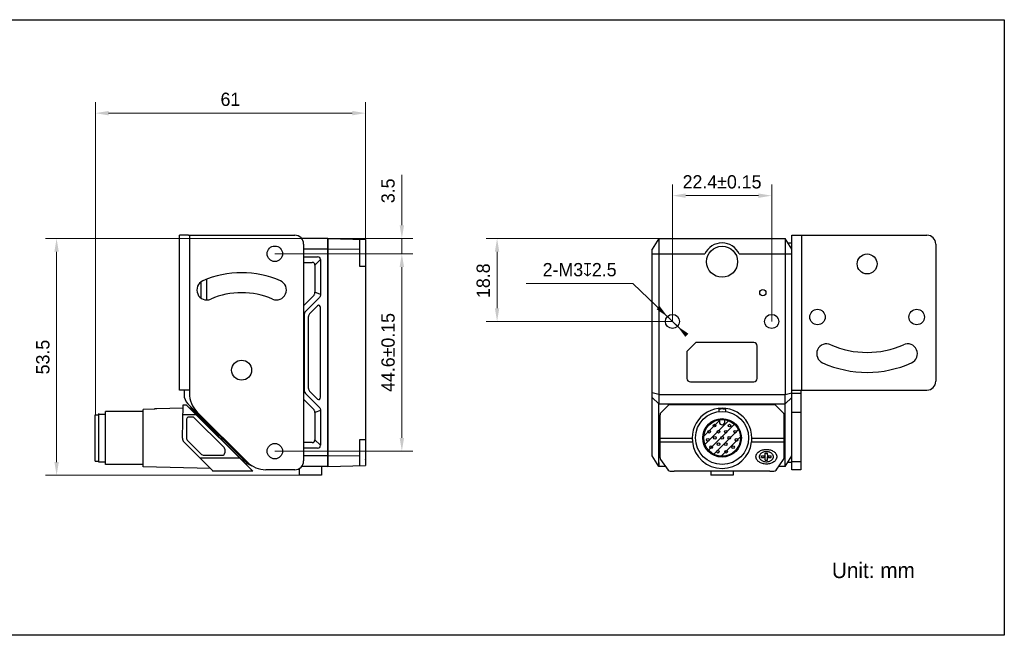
# Model space of a CAD drawing. Header units: millimetres. Extents: x -47 to 318, y 169 to 308.
# Tile 2 of 2: x 96 to 318, y 169 to 308. Entities that reach past the tile are written whole.
import ezdxf

# ---------------------------------------------------------------- set-up
doc = ezdxf.new("R2010")
doc.units = ezdxf.units.MM
doc.header["$LTSCALE"] = 23.1
doc.header["$PDMODE"] = 3
doc.header["$PDSIZE"] = 8
doc.layers.get('0').update_dxf_attribs({"linetype": 'CONTINUOUS'})
doc.layers.get('Defpoints').update_dxf_attribs({"linetype": 'CONTINUOUS'})
for name, color, linetype in [('000-ID2000X_DXF_DIMENSION', 7, 'CONTINUOUS'), ('DE-11-107728DXF_CONTINUOUS_LINE', 7, 'CONTINUOUS'), ('DE-13-002783DXF_CONTINUOUS_LINE', 7, 'CONTINUOUS'), ('DE-13-002784DXF_CONTINUOUS_LINE', 7, 'CONTINUOUS'), ('DE-13-002786DXF_CONTINUOUS_LINE', 7, 'CONTINUOUS'), ('DE-13-002801DXF_CONTINUOUS_LINE', 7, 'CONTINUOUS'), ('DE-13-002819DXF_CONTINUOUS_LINE', 7, 'CONTINUOUS'), ('DE-19-009143DXF_CONTINUOUS_LINE', 7, 'CONTINUOUS'), ('DE-19-012612DXF_CONTINUOUS_LINE', 7, 'CONTINUOUS'), ('DE-19-012614DXF_CONTINUOUS_LINE', 7, 'CONTINUOUS'), ('DE-19-012616DXF_CONTINUOUS_LINE', 7, 'CONTINUOUS'), ('DE-19-012618DXF_CONTINUOUS_LINE', 7, 'CONTINUOUS'), ('DE-19-012620DXF_CONTINUOUS_LINE', 7, 'CONTINUOUS'), ('DE-19-012622DXF_CONTINUOUS_LINE', 7, 'CONTINUOUS'), ('DE-19-012623DXF_CONTINUOUS_LINE', 7, 'CONTINUOUS'), ('DE-19-012624DXF_CONTINUOUS_LINE', 7, 'CONTINUOUS'), ('DE-19-012625DXF_CONTINUOUS_LINE', 7, 'CONTINUOUS'), ('DE-19-012626DXF_CONTINUOUS_LINE', 7, 'CONTINUOUS'), ('DE-19-012627DXF_CONTINUOUS_LINE', 7, 'CONTINUOUS'), ('DE-19-012628DXF_CONTINUOUS_LINE', 7, 'CONTINUOUS'), ('DE-19-012629DXF_CONTINUOUS_LINE', 7, 'CONTINUOUS'), ('DE-19-012630DXF_CONTINUOUS_LINE', 7, 'CONTINUOUS'), ('DE-19-012631DXF_CONTINUOUS_LINE', 7, 'CONTINUOUS'), ('DE-19-012632DXF_CONTINUOUS_LINE', 7, 'CONTINUOUS'), ('DE-19-012633DXF_CONTINUOUS_LINE', 7, 'CONTINUOUS'), ('DE-19-012634DXF_CONTINUOUS_LINE', 7, 'CONTINUOUS'), ('DE-1A-000184DXF_CONTINUOUS_LINE', 7, 'CONTINUOUS'), ('SC-PM2X10B_DXF_CONTINUOUS_LINE', 7, 'CONTINUOUS'), ('TBH32-M2-V2_DXF_CONTINUOUS_LINE', 7, 'CONTINUOUS')]:
    doc.layers.add(name, color=color, linetype=linetype)
doc.styles.add('尺寸值（小）', font='兰亭黑 GBK.TTF', dxfattribs={"height": 3})
doc.dimstyles.new('1直线标注', dxfattribs={"dimtxt": 3, "dimasz": 3, "dimexe": 2.5, "dimexo": 0, "dimtad": 1, "dimdec": 1, "dimdsep": 46, "dimtxsty": '尺寸值（小）', "dimblk": '_FILLED', "dimcen": 0, "dimclrd": 8, "dimclre": 8, "dimclrt": 7, "dimadec": 0, "dimazin": 0, "dimtp": 0.001, "dimtm": 0.001, "dimtfac": 1, "dimtdec": 1, "dimtmove": 0, "dimatfit": 0, "dimldrblk": '_FILLED', "dimfxl": 1, "dimtolj": 1, "dimlwd": 15, "dimlwe": 15, "dimarcsym": 0})
doc.dimstyles.new('2大圆直径标注', dxfattribs={"dimtxt": 3, "dimasz": 3, "dimexe": 2.5, "dimexo": 0, "dimtad": 1, "dimtoh": 1, "dimdec": 3, "dimlfac": 1.25, "dimdsep": 46, "dimtxsty": '尺寸值（小）', "dimblk": '_FILLED', "dimcen": 0, "dimclrd": 8, "dimclre": 8, "dimclrt": 7, "dimadec": 0, "dimazin": 0, "dimtp": 0.001, "dimtm": 0.001, "dimtfac": 1, "dimtdec": 3, "dimtmove": 0, "dimatfit": 2, "dimldrblk": '_FILLED', "dimfxl": 1, "dimtolj": 1, "dimlwd": 15, "dimlwe": 15, "dimarcsym": 0})

# ---------------------------------------------------------------- blocks, each defined once
blk = doc.blocks.new('_FILLED')
at = {"color": 0, "linetype": 'ByBlock'}
blk.add_solid([(0, 0), (-1, 0.167), (-1, -0.167)], dxfattribs=at)
blk = doc.blocks.new('*D59')
at = {"layer": '000-ID2000X_DXF_DIMENSION', "color": 8, "lineweight": 15}
for p, q in [((182.2, 262.04), (182.2, 273.44)), ((165.52, 259.04), (184.7, 259.04)), ((182.2, 255.59), (182.2, 259.04)), ((153.52, 255.59), (184.7, 255.59)), ((182.2, 252.59), (182.2, 249.59))]:
    blk.add_line(p, q, dxfattribs=at)
at = {"layer": 'Defpoints', "color": 0}
for p in [(165.52, 259.04), (182.2, 259.04), (153.52, 255.59)]:
    blk.add_point(p, dxfattribs=at)
at = {"layer": '000-ID2000X_DXF_DIMENSION', "color": 8, "linetype": 'ByBlock', "lineweight": 15, "xscale": 3, "yscale": 3, "zscale": 3}
for p, rotation in [((182.2, 259.04), 270), ((182.2, 255.59), 90)]:
    blk.add_blockref('_FILLED', p, dxfattribs=dict(at, rotation=rotation))
at = {"layer": '000-ID2000X_DXF_DIMENSION', "color": 7, "insert": (177.58, 267.02), "char_height": 3, "attachment_point": 1, "rotation": 90, "line_spacing_factor": 0.9, "style": '尺寸值（小）'}
blk.add_mtext('\\A1;3.5', dxfattribs=at)
blk = doc.blocks.new('*D77')
at = {"layer": '000-ID2000X_DXF_DIMENSION', "color": 8, "lineweight": 15}
for p, q in [((156.79, 255.59), (184.7, 255.59)), ((182.2, 252.59), (182.2, 213.99)), ((153.52, 210.99), (184.7, 210.99))]:
    blk.add_line(p, q, dxfattribs=at)
at = {"layer": 'Defpoints', "color": 0}
for p in [(156.79, 255.59), (153.52, 210.99), (182.2, 210.99)]:
    blk.add_point(p, dxfattribs=at)
at = {"layer": '000-ID2000X_DXF_DIMENSION', "color": 8, "linetype": 'ByBlock', "lineweight": 15, "xscale": 3, "yscale": 3, "zscale": 3}
for p, rotation in [((182.2, 255.59), 90), ((182.2, 210.99), 270)]:
    blk.add_blockref('_FILLED', p, dxfattribs=dict(at, rotation=rotation))
at = {"layer": '000-ID2000X_DXF_DIMENSION', "color": 7, "insert": (177.58, 233.29), "char_height": 3, "attachment_point": 2, "rotation": 90, "line_spacing_factor": 0.9, "style": '尺寸值（小）'}
blk.add_mtext('\\A1;44.6±0.15{}{{\\H0.7x;}{}}', dxfattribs=at)
blk = doc.blocks.new('*D78')
at = {"layer": '000-ID2000X_DXF_DIMENSION', "color": 8, "lineweight": 15}
for p, q in [((243.31, 240.29), (243.31, 271.22)), ((265.71, 240.29), (265.71, 271.22)), ((246.31, 268.72), (262.71, 268.72))]:
    blk.add_line(p, q, dxfattribs=at)
at = {"layer": 'Defpoints', "color": 0}
for p in [(265.71, 268.72), (243.31, 240.29), (265.71, 240.29)]:
    blk.add_point(p, dxfattribs=at)
at = {"layer": '000-ID2000X_DXF_DIMENSION', "color": 8, "linetype": 'ByBlock', "lineweight": 15, "xscale": 3, "yscale": 3, "zscale": 3, "rotation": 180}
blk.add_blockref('_FILLED', (243.31, 268.72), dxfattribs=at)
at = {"layer": '000-ID2000X_DXF_DIMENSION', "color": 8, "linetype": 'ByBlock', "lineweight": 15, "xscale": 3, "yscale": 3, "zscale": 3}
blk.add_blockref('_FILLED', (265.71, 268.72), dxfattribs=at)
at = {"layer": '000-ID2000X_DXF_DIMENSION', "color": 7, "insert": (254.51, 273.34), "char_height": 3, "attachment_point": 2, "line_spacing_factor": 0.9, "style": '尺寸值（小）'}
blk.add_mtext('\\A1;22.4±0.15{}{{\\H0.7x;}{}}', dxfattribs=at)
blk = doc.blocks.new('*D62')
at = {"layer": '000-ID2000X_DXF_DIMENSION', "color": 8, "lineweight": 15}
for p, q in [((210.26, 248.87), (234.36, 248.87)), ((246.56, 237.18), (234.36, 248.87)), ((240.06, 243.41), (237.89, 245.48)), ((242.23, 241.33), (244.39, 239.25))]:
    blk.add_line(p, q, dxfattribs=at)
at = {"layer": 'Defpoints', "color": 0}
for p in [(242.23, 241.33), (244.39, 239.25)]:
    blk.add_point(p, dxfattribs=at)
at = {"layer": '000-ID2000X_DXF_DIMENSION', "color": 8, "linetype": 'ByBlock', "lineweight": 15, "xscale": 3, "yscale": 3, "zscale": 3}
for p, rotation in [((242.23, 241.33), 316.2142296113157), ((244.39, 239.25), 136.2142296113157)]:
    blk.add_blockref('_FILLED', p, dxfattribs=dict(at, rotation=rotation))
at = {"layer": '000-ID2000X_DXF_DIMENSION', "color": 7, "insert": (230.69, 253.5), "char_height": 3, "attachment_point": 3, "line_spacing_factor": 0.9, "style": '尺寸值（小）'}
blk.add_mtext('\\A1;2-M{\\A1;3\\Fgdt|c134;x\\fFZLanTingHei-R-GBK|b0|i0|c134|p2;2.5}', dxfattribs=at)
blk = doc.blocks.new('*D63')
at = {"layer": '000-ID2000X_DXF_DIMENSION', "color": 8, "lineweight": 15}
for p, q in [((240.26, 259.04), (201.21, 259.04)), ((203.71, 243.29), (203.71, 256.04)), ((243.31, 240.29), (201.21, 240.29))]:
    blk.add_line(p, q, dxfattribs=at)
at = {"layer": 'Defpoints', "color": 0}
for p in [(203.71, 259.04), (240.26, 259.04), (243.31, 240.29)]:
    blk.add_point(p, dxfattribs=at)
at = {"layer": '000-ID2000X_DXF_DIMENSION', "color": 8, "linetype": 'ByBlock', "lineweight": 15, "xscale": 3, "yscale": 3, "zscale": 3}
for p, rotation in [((203.71, 259.04), 90), ((203.71, 240.29), 270)]:
    blk.add_blockref('_FILLED', p, dxfattribs=dict(at, rotation=rotation))
at = {"layer": '000-ID2000X_DXF_DIMENSION', "color": 7, "insert": (199.08, 249.5), "char_height": 3, "attachment_point": 2, "rotation": 90, "line_spacing_factor": 0.9, "style": '尺寸值（小）'}
blk.add_mtext('\\A1;18.8', dxfattribs=at)
blk = doc.blocks.new('*D65')
at = {"layer": '000-ID2000X_DXF_DIMENSION', "color": 8, "lineweight": 15}
for p, q in [((159.58, 259.04), (101.74, 259.04)), ((104.24, 208.54), (104.24, 256.04)), ((159.02, 205.54), (101.74, 205.54))]:
    blk.add_line(p, q, dxfattribs=at)
at = {"layer": 'Defpoints', "color": 0}
for p in [(104.24, 259.04), (159.58, 259.04), (159.02, 205.54)]:
    blk.add_point(p, dxfattribs=at)
at = {"layer": '000-ID2000X_DXF_DIMENSION', "color": 8, "linetype": 'ByBlock', "lineweight": 15, "xscale": 3, "yscale": 3, "zscale": 3}
for p, rotation in [((104.24, 259.04), 90), ((104.24, 205.54), 270)]:
    blk.add_blockref('_FILLED', p, dxfattribs=dict(at, rotation=rotation))
at = {"layer": '000-ID2000X_DXF_DIMENSION', "color": 7, "insert": (99.62, 232.25), "char_height": 3, "attachment_point": 2, "rotation": 90, "line_spacing_factor": 0.9, "style": '尺寸值（小）'}
blk.add_mtext('\\A1;53.5', dxfattribs=at)
blk = doc.blocks.new('*D66')
at = {"layer": '000-ID2000X_DXF_DIMENSION', "color": 8, "lineweight": 15}
for p, q in [((112.99, 219.23), (112.99, 289.86)), ((174.02, 252.74), (174.02, 289.86)), ((115.99, 287.36), (171.02, 287.36))]:
    blk.add_line(p, q, dxfattribs=at)
at = {"layer": 'Defpoints', "color": 0}
for p in [(174.02, 287.36), (174.02, 252.74), (112.99, 219.23)]:
    blk.add_point(p, dxfattribs=at)
at = {"layer": '000-ID2000X_DXF_DIMENSION', "color": 8, "linetype": 'ByBlock', "lineweight": 15, "xscale": 3, "yscale": 3, "zscale": 3, "rotation": 180}
blk.add_blockref('_FILLED', (112.99, 287.36), dxfattribs=at)
at = {"layer": '000-ID2000X_DXF_DIMENSION', "color": 8, "linetype": 'ByBlock', "lineweight": 15, "xscale": 3, "yscale": 3, "zscale": 3}
blk.add_blockref('_FILLED', (174.02, 287.36), dxfattribs=at)
at = {"layer": '000-ID2000X_DXF_DIMENSION', "color": 7, "insert": (143.49, 291.99), "char_height": 3, "attachment_point": 2, "line_spacing_factor": 0.9, "style": '尺寸值（小）'}
blk.add_mtext('\\A1;61', dxfattribs=at)

msp = doc.modelspace()

# ---------------------------------------------------------------- linework, layer by layer
msp.add_lwpolyline([(-47.16163, 308.47538), (318.23991, 308.47538), (318.23991, 169.38377), (-47.16163, 169.38377)], close=True)
at = {"layer": 'DE-11-107728DXF_CONTINUOUS_LINE'}
for p, q in [((132.0231, 224.79165), (132.0231, 259.79165)), ((134.0231, 259.79165), (132.0231, 259.79165)), ((134.0231, 259.79165), (158.0231, 259.79165)), ((134.2231, 259.79165), (134.2231, 224.79165)), ((270.25877, 206.79165), (270.25877, 259.79165)), ((270.25877, 259.79165), (300.75877, 259.79165)), ((272.45877, 259.79165), (272.45877, 224.79165)), ((160.0231, 257.79165), (160.0231, 208.79165)), ((302.75877, 257.79165), (302.75877, 226.79165)), ((134.0231, 224.79165), (132.0231, 224.79165)), ((134.2231, 224.79165), (134.0231, 224.79165)), ((134.2231, 224.79165), (134.2231, 224.07693)), ((270.25877, 224.79165), (300.75877, 224.79165)), ((272.25877, 224.79165), (272.25877, 206.79165)), ((270.25877, 224.07693), (272.25877, 224.07693)), ((135.98046, 219.83429), (147.26574, 208.54901)), ((270.25877, 219.83429), (272.25877, 219.83429)), ((158.0231, 206.79165), (151.50838, 206.79165)), ((272.25877, 208.54901), (270.25877, 208.54901)), ((272.25877, 206.79165), (270.25877, 206.79165))]:
    msp.add_line(p, q, dxfattribs=at)
for centre, radius in [((153.5231, 255.59165), 1.75), ((287.25877, 253.29165), 2.25), ((276.05877, 241.29165), 1.75), ((298.45877, 241.29165), 1.75), ((146.0231, 229.29165), 2.25), ((153.5231, 210.99165), 1.75)]:
    msp.add_circle(centre, radius, dxfattribs=at)
for centre, radius, start, end in [((158.0231, 257.79165), 2, 0, 90), ((300.75877, 257.79165), 2, 0, 90), ((146.0231, 229.29165), 22, 66.5415698, 113.4584302), ((138.16095, 247.40929), 2.25, 113.4584302, 293.4584302), ((153.88525, 247.40929), 2.25, 246.5415698, 66.5415698), ((146.0231, 229.29165), 17.5, 66.5415698, 113.4584302), ((278.13935, 232.99636), 2.25, 65.8038758, 245.8038758), ((287.25877, 253.29165), 20, 245.8038758, 294.1961242), ((296.37818, 232.99636), 2.25, 294.1961242, 114.1961242), ((287.25877, 253.29165), 24.5, 245.8038758, 294.1961242), ((300.75877, 226.79165), 2, 270, 0), ((140.2231, 224.07693), 6, 180, 225), ((151.50838, 212.79165), 6, 225, 270), ((158.0231, 208.79165), 2, 270, 0)]:
    msp.add_arc(centre, radius, start, end, dxfattribs=at)
at = {"layer": 'DE-13-002783DXF_CONTINUOUS_LINE'}
for p, q in [((250.37823, 214.35034), (253.91066, 217.88278)), ((250.63283, 212.50483), (255.98807, 217.86008)), ((251.42994, 211.20184), (257.29106, 217.06296)), ((252.61764, 210.28943), (258.20347, 215.87527)), ((254.26823, 209.83992), (258.65299, 214.22468))]:
    msp.add_line(p, q, dxfattribs=at)
msp.add_circle((254.51066, 213.98224), 6, dxfattribs=at)
at = {"layer": 'DE-13-002784DXF_CONTINUOUS_LINE'}
for p, q in [((126.29479, 220.51216), (123.78682, 220.43883)), ((123.78682, 207.48224), (123.78682, 220.43883)), ((126.8783, 220.55484), (126.88665, 220.56341)), ((126.88665, 220.55808), (126.88648, 220.55761)), ((132.77347, 220.71757), (126.88665, 220.56341)), ((126.88665, 220.56341), (126.88665, 220.55808)), ((132.65538, 213.95231), (132.78682, 221.48224)), ((132.78682, 221.48224), (133.51682, 221.48224)), ((133.51682, 221.48224), (148.51682, 206.48224)), ((242.33493, 221.30651), (240.6864, 219.65798)), ((266.26214, 221.48224), (242.75919, 221.48224)), ((253.76066, 220.43883), (253.76066, 219.93518)), ((255.26066, 220.43883), (255.26066, 219.93518)), ((268.33493, 219.65798), (266.6864, 221.30651)), ((113.78682, 208.48224), (113.78682, 219.48224)), ((113.78682, 219.38224), (115.28682, 219.38224)), ((115.28682, 207.98225), (115.28682, 219.98224)), ((123.78682, 219.98224), (115.28682, 219.98224)), ((135.76535, 219.23371), (132.74757, 219.23371)), ((133.57765, 218.18224), (133.57765, 214.04828)), ((134.97834, 218.69141), (134.08682, 218.69141)), ((142.04685, 211.8338), (135.33838, 218.54228)), ((240.51066, 209.47452), (240.51066, 219.23371)), ((268.51066, 209.47452), (268.51066, 219.23371)), ((133.57765, 214.04828), (133.58682, 214.04828)), ((240.51066, 213.95231), (247.7785, 213.95231)), ((261.24283, 213.95231), (268.51066, 213.95231)), ((139.60727, 206.48224), (133.00667, 213.08284)), ((133.87323, 213.33469), (136.83927, 210.36865)), ((142.19598, 211.47376), (142.19598, 210.58224)), ((240.51066, 213.08284), (247.8295, 213.08284)), ((261.19183, 213.08284), (268.51066, 213.08284)), ((136.615, 209.47452), (145.52454, 209.47452)), ((137.55286, 210.07308), (141.68682, 210.07308)), ((240.62242, 209.12578), (242.3312, 206.7335)), ((266.69013, 206.7335), (268.3989, 209.12578)), ((113.78682, 208.58224), (115.28682, 208.58224)), ((123.78682, 207.98224), (115.28682, 207.98224)), ((139.0058, 207.08372), (123.78682, 207.48224)), ((148.51682, 206.48224), (139.60727, 206.48224)), ((242.81944, 206.48224), (243.71189, 206.48224)), ((265.31189, 206.48224), (266.20189, 206.48224))]:
    msp.add_line(p, q, dxfattribs=at)
msp.add_circle((254.51066, 213.98224), 6, dxfattribs=at)
for centre, radius, start, end in [((242.75919, 220.88224), 0.6, 90, 135), ((266.8426, 208.78845), 17.51766, 137.9907372, 138.3127016), ((254.51066, 213.98224), 6.58117, 87.6926598, 92.3073402), ((242.14589, 208.75904), 17.56174, 41.6877025, 42.0088587), ((266.26214, 220.88224), 0.6, 45, 90), ((134.08682, 218.18224), 0.50917, 90, 180), ((134.97834, 218.18224), 0.50917, 45, 90), ((241.11066, 219.23371), 0.6, 135, 180), ((267.91066, 219.23371), 0.6, 0, 45), ((133.8552, 213.93137), 1.2, 179, 225), ((134.58682, 214.04828), 1.00917, 180, 225), ((141.68682, 211.47376), 0.50917, 0, 45), ((137.55286, 211.08224), 1.00917, 225, 270), ((141.68682, 210.58224), 0.50917, 270, 0), ((241.11066, 209.47452), 0.6, 180, 215.5376778), ((267.91066, 209.47452), 0.6, 324.4623222, 0), ((242.81944, 207.08224), 0.6, 215.5376778, 270), ((266.20189, 207.08224), 0.6, 270, 324.4623222)]:
    msp.add_arc(centre, radius, start, end, dxfattribs=at)
for centre, major_axis, ratio, start_param, end_param in [((254.51066, 213.98532), (0, 6.73225), 0.999999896, -1.575698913, 1.575698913), ((254.51066, 213.80621), (0, 6.72249), 0.99965709, -4.604576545, -1.678608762)]:
    msp.add_ellipse(centre, major_axis=major_axis, ratio=ratio, start_param=start_param, end_param=end_param, dxfattribs=at)
for points, knots in [([(126.88641, 220.55761), (126.88585, 220.55703), (126.8836, 220.55621), (126.87939, 220.555), (126.87304, 220.55369), (126.86485, 220.55224), (126.85488, 220.5507), (126.83854, 220.54843), (126.81483, 220.54553), (126.78304, 220.54209), (126.74748, 220.5386), (126.70889, 220.53516), (126.66789, 220.53181), (126.62496, 220.52859), (126.56485, 220.52447), (126.48715, 220.51988), (126.39179, 220.51537), (126.32731, 220.5131), (126.29479, 220.51216)], [0, 0, 0, 0, 0.004054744, 0.011571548, 0.022481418, 0.03658591, 0.053643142, 0.073388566, 0.119923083, 0.174278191, 0.234860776, 0.300407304, 0.369915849, 0.442606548, 0.517866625, 0.674164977, 0.835693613, 1, 1, 1, 1]), ([(253.82634, 220.51216), (253.82662, 220.51247), (253.82755, 220.51306), (253.83036, 220.51433), (253.83578, 220.51597), (253.84445, 220.5181), (253.85606, 220.5205), (253.87061, 220.52318), (253.88819, 220.52608), (253.90886, 220.52919), (253.94293, 220.53388), (253.99421, 220.54), (254.06648, 220.54708), (254.1519, 220.55356), (254.21328, 220.55677), (254.24571, 220.55808)], [0, 0, 0, 0, 0.003014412, 0.007634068, 0.021924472, 0.043038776, 0.071040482, 0.106004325, 0.148074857, 0.197440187, 0.254361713, 0.392126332, 0.563875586, 0.769683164, 1, 1, 1, 1]), ([(254.77562, 220.55808), (254.80805, 220.55677), (254.86943, 220.55356), (254.95485, 220.54708), (255.02712, 220.54), (255.0784, 220.53388), (255.11247, 220.52919), (255.13314, 220.52608), (255.15072, 220.52318), (255.16527, 220.5205), (255.17688, 220.5181), (255.18555, 220.51597), (255.19097, 220.51433), (255.19378, 220.51306), (255.19471, 220.51247), (255.19499, 220.51216)], [0, 0, 0, 0, 0.230316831, 0.436124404, 0.607873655, 0.745638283, 0.802559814, 0.851925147, 0.89399568, 0.928959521, 0.956961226, 0.978075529, 0.992365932, 0.996985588, 1, 1, 1, 1]), ([(247.7785, 213.95231), (247.77927, 213.79526), (247.7894, 213.5048), (247.81515, 213.21543), (247.8295, 213.08284)], [0, 0, 0, 0, 0.540802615, 1, 1, 1, 1]), ([(261.19183, 213.08284), (261.20617, 213.21543), (261.23193, 213.5048), (261.24206, 213.79526), (261.24283, 213.95231)], [0, 0, 0, 0, 0.459197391, 1, 1, 1, 1]), ([(262.16066, 209.73498), (262.16066, 209.78941), (262.16831, 209.89892), (262.2025, 210.06114), (262.25908, 210.22011), (262.36503, 210.42862), (262.55315, 210.67368), (262.84907, 210.92504), (263.20707, 211.13031), (263.61362, 211.2823), (264.05362, 211.37574), (264.51066, 211.40726), (264.96771, 211.37574), (265.40771, 211.2823), (265.81426, 211.13031), (266.17226, 210.92504), (266.46818, 210.67368), (266.6563, 210.42862), (266.76225, 210.22011), (266.81883, 210.06114), (266.85302, 209.89892), (266.86066, 209.78941), (266.86066, 209.73498)], [0, 0, 0, 0, 0.02574878, 0.051742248, 0.078208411, 0.105346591, 0.16214242, 0.222982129, 0.287915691, 0.356414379, 0.42752104, 0.5, 0.57247896, 0.643585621, 0.71208431, 0.777017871, 0.83785758, 0.894653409, 0.921791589, 0.948257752, 0.97425122, 1, 1, 1, 1]), ([(266.86066, 209.73498), (266.86066, 209.68056), (266.85302, 209.57105), (266.81883, 209.40883), (266.76225, 209.24986), (266.6563, 209.04134), (266.46818, 208.79628), (266.17226, 208.54492), (265.81426, 208.33966), (265.40771, 208.18767), (264.96771, 208.09423), (264.51066, 208.06271), (264.05362, 208.09423), (263.61362, 208.18767), (263.20707, 208.33966), (262.84907, 208.54492), (262.55315, 208.79628), (262.36503, 209.04134), (262.25908, 209.24986), (262.2025, 209.40883), (262.16831, 209.57105), (262.16066, 209.68056), (262.16066, 209.73498)], [0, 0, 0, 0, 0.02574878, 0.051742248, 0.078208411, 0.105346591, 0.16214242, 0.222982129, 0.287915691, 0.356414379, 0.42752104, 0.5, 0.57247896, 0.643585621, 0.71208431, 0.777017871, 0.83785758, 0.894653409, 0.921791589, 0.948257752, 0.97425122, 1, 1, 1, 1])]:
    msp.add_open_spline(points, degree=3, knots=knots, dxfattribs=at)
at = {"layer": 'DE-13-002786DXF_CONTINUOUS_LINE'}
for p, q in [((134.3247, 220.67436), (134.39356, 220.74692)), ((134.39356, 220.74692), (147.22734, 207.91314)), ((134.42928, 220.56978), (134.49814, 220.64234)), ((135.82465, 219.17441), (135.89477, 219.24571)), ((135.96747, 219.03159), (136.03759, 219.10289)), ((145.27105, 209.72801), (145.33811, 209.80237)), ((145.38336, 209.61571), (145.45042, 209.69007)), ((147.02111, 207.97795), (147.09183, 208.04866)), ((147.15663, 207.84243), (147.22734, 207.91314))]:
    msp.add_line(p, q, dxfattribs=at)
at = {"layer": 'DE-13-002801DXF_CONTINUOUS_LINE'}
for p, q in [((165.5231, 259.04165), (159.58403, 259.04165)), ((165.5231, 259.04165), (165.5231, 207.54165)), ((240.25877, 259.04165), (238.75877, 256.64165)), ((240.25877, 259.04165), (240.25877, 223.78429)), ((240.25877, 259.04165), (268.75877, 259.04165)), ((268.75877, 259.04165), (268.75877, 223.78429)), ((270.25877, 256.64165), (268.75877, 259.04165)), ((269.35252, 258.09165), (270.25877, 258.09165)), ((165.5231, 256.64165), (160.0231, 256.64165)), ((238.75877, 209.94165), (238.75877, 256.64165)), ((160.0231, 254.89165), (163.19174, 254.89165)), ((160.0231, 253.64165), (161.94174, 253.64165)), ((162.5731, 253.01028), (163.8231, 254.26028)), ((163.8231, 254.26028), (163.8231, 246.36854)), ((238.75877, 255.54165), (250.63578, 255.54165)), ((258.38175, 255.54165), (270.25877, 255.54165)), ((162.5731, 253.01028), (162.5731, 246.8863)), ((136.9231, 245.53067), (136.9231, 249.28784)), ((138.1731, 245.15955), (138.1731, 249.84266)), ((163.8231, 246.36854), (162.5731, 246.8863)), ((162.23589, 246.0722), (160.0231, 243.85941)), ((163.48589, 245.55444), (160.46869, 242.53724)), ((161.37147, 242.02581), (163.18689, 243.84122)), ((163.80914, 242.69551), (163.8231, 243.41658)), ((163.80914, 223.88778), (163.80914, 242.69551)), ((163.8231, 223.16671), (163.8231, 243.41658)), ((160.1231, 241.70291), (160.0231, 241.69889)), ((160.1231, 241.70291), (160.1231, 224.88038)), ((161.1231, 225.15711), (161.1231, 241.42618)), ((246.55877, 233.4588), (246.55877, 227.44165)), ((246.61735, 233.60023), (248.50019, 235.48307)), ((261.65877, 235.54165), (248.64161, 235.54165)), ((262.45877, 227.44165), (262.45877, 234.74165)), ((133.0231, 224.79165), (133.0231, 223.78429)), ((160.1231, 224.88038), (160.0231, 224.8844)), ((163.18689, 222.74207), (161.37147, 224.55749)), ((247.35877, 226.64165), (261.65877, 226.64165)), ((160.0231, 222.72388), (162.23589, 220.51109)), ((160.46869, 224.04606), (163.48589, 221.02886)), ((163.8231, 223.16671), (163.80914, 223.88778)), ((240.25877, 223.78429), (238.75877, 224.14853)), ((240.25877, 221.66297), (238.75877, 223.10247)), ((240.25877, 223.78429), (268.75877, 223.78429)), ((268.75877, 223.78429), (270.25877, 224.14853)), ((268.75877, 221.66297), (270.25877, 223.10247)), ((147.14442, 208.42033), (133.90178, 221.66297)), ((163.8231, 220.21476), (162.5731, 219.69699)), ((163.8231, 220.21476), (163.8231, 212.32301)), ((240.25877, 207.54165), (240.25877, 221.66297)), ((240.25877, 221.66297), (268.75877, 221.66297)), ((268.75877, 207.54165), (268.75877, 221.66297)), ((162.5731, 219.69699), (162.5731, 213.57301)), ((162.5731, 213.57301), (163.8231, 212.32301)), ((161.94174, 212.94165), (160.0231, 212.94165)), ((163.19174, 211.69165), (160.0231, 211.69165)), ((165.5231, 209.94165), (160.0231, 209.94165)), ((240.25877, 207.54165), (238.75877, 209.94165)), ((268.75877, 207.54165), (270.25877, 209.94165)), ((147.14442, 208.42033), (147.24853, 208.56168)), ((159.0231, 207.0596), (159.0231, 205.54165)), ((165.5231, 207.54165), (159.58403, 207.54165)), ((164.0231, 207.54165), (164.0231, 205.54165)), ((241.75395, 207.54165), (240.25877, 207.54165)), ((268.75877, 207.54165), (267.26738, 207.54165)), ((269.35252, 208.49165), (270.25877, 208.49165)), ((164.0231, 205.54165), (159.0231, 205.54165)), ((252.00877, 206.48224), (252.00877, 205.54165)), ((257.00877, 205.54165), (252.00877, 205.54165)), ((257.00877, 206.48224), (257.00877, 205.54165))]:
    msp.add_line(p, q, dxfattribs=at)
for points in [[(240.25877, 208.42033), (240.25822, 207.85092), (240.25818, 207.77001), (240.25822, 207.70094), (240.25832, 207.644), (240.25854, 207.56738)], [(240.25854, 207.56738), (240.25865, 207.54809), (240.25877, 207.54165)], [(268.75931, 207.85105), (268.759, 208.16162), (268.75877, 208.42033)], [(268.75877, 207.54165), (268.75889, 207.54807), (268.759, 207.56731), (268.7591, 207.59928), (268.75931, 207.70085)], [(268.75931, 207.70085), (268.75936, 207.77002), (268.75931, 207.85105)]]:
    msp.add_lwpolyline(points, dxfattribs=at)
for centre, radius in [((254.50877, 253.79165), 3.51746), ((263.70877, 246.79165), 0.7), ((243.30877, 240.29165), 1.6), ((265.70877, 240.29165), 1.6)]:
    msp.add_circle(centre, radius, dxfattribs=at)
for centre, radius, start, end in [((254.50877, 253.79165), 4.25, 24.3157392, 155.6842608), ((246.75877, 233.4588), 0.2, 135, 180), ((248.64161, 235.34165), 0.2, 90, 135), ((261.65877, 234.74165), 0.8, 0, 90), ((247.35877, 227.44165), 0.8, 180, 270), ((261.65877, 227.44165), 0.8, 270, 0), ((136.0231, 223.78429), 3, 180, 225), ((254.5088, 207.38775), 14.19463, 89.9947285, 91.211163), ((254.50873, 207.38774), 14.19465, 88.7888415, 89.9944382), ((149.26574, 210.54165), 3, 225, 252.4987038)]:
    msp.add_arc(centre, radius, start, end, dxfattribs=at)
for centre, major_axis, ratio, start_param, end_param in [((157.99571, 249.06426), (4.41673, 4.41673), 0.272165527, -0.265729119, 0.265729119), ((159.24571, 250.31426), (4.41673, 4.41673), 0.272165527, -0.265729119, 0.265729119), ((161.31266, 241.69891), (-1.09978, 0.45554), 0.995243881, -0.391016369, 0.391016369), ((163.42304, 243.41029), (0.01043, 0.53845), 0.742737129, -1.544728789, 0.657478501), ((162.30235, 241.28897), (1.11543, -0.46203), 0.828273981, 2.811093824, 3.472091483), ((161.31266, 224.88438), (-1.09978, -0.45554), 0.995243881, -0.391016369, 0.391016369), ((162.30235, 225.29432), (1.11543, 0.46203), 0.828273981, 2.811093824, 3.472091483), ((163.42304, 223.173), (-0.01043, 0.53845), 0.742737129, -3.799071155, -1.596863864), ((157.99571, 217.51904), (4.41673, -4.41673), 0.272165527, -0.265729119, 0.265729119), ((159.24571, 216.26904), (4.41673, -4.41673), 0.272165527, -0.265729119, 0.265729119)]:
    msp.add_ellipse(centre, major_axis=major_axis, ratio=ratio, start_param=start_param, end_param=end_param, dxfattribs=at)
for points, knots in [([(162.23589, 246.0722), (162.28914, 246.12546), (162.38687, 246.24148), (162.49565, 246.44147), (162.56014, 246.65982), (162.5731, 246.81098), (162.5731, 246.8863)], [0, 0, 0, 0, 0.249910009, 0.499970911, 0.750048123, 1, 1, 1, 1]), ([(163.8231, 246.36854), (163.8231, 246.29322), (163.81015, 246.14208), (163.74567, 245.92374), (163.63687, 245.72375), (163.53915, 245.6077), (163.48589, 245.55444)], [0, 0, 0, 0, 0.249914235, 0.499976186, 0.750051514, 1, 1, 1, 1]), ([(240.25877, 223.78429), (240.25877, 223.4016), (240.25758, 222.6945), (240.25877, 221.98739), (240.25877, 221.66297)], [0, 0, 0, 0, 0.541196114, 1, 1, 1, 1]), ([(268.75877, 221.66297), (268.75877, 221.98739), (268.75996, 222.6945), (268.75877, 223.4016), (268.75877, 223.78429)], [0, 0, 0, 0, 0.458803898, 1, 1, 1, 1]), ([(162.5731, 219.69699), (162.5731, 219.7723), (162.56016, 219.92345), (162.49567, 220.14178), (162.38687, 220.34178), (162.28915, 220.45783), (162.23589, 220.51109)], [0, 0, 0, 0, 0.249910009, 0.499970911, 0.750048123, 1, 1, 1, 1]), ([(163.48589, 221.02886), (163.53914, 220.9756), (163.63687, 220.85957), (163.74565, 220.65959), (163.81014, 220.44124), (163.8231, 220.29008), (163.8231, 220.21476)], [0, 0, 0, 0, 0.249914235, 0.499976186, 0.750051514, 1, 1, 1, 1]), ([(254.20877, 221.57921), (254.09396, 221.57679), (253.63594, 221.56154), (253.17866, 221.52412), (252.83766, 221.48345)], [0, 0, 0, 0, 0.250596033, 1, 1, 1, 1]), ([(256.17996, 221.48344), (256.0665, 221.49697), (255.61079, 221.54562), (255.15271, 221.57194), (254.80877, 221.57921)], [0, 0, 0, 0, 0.24933179, 1, 1, 1, 1])]:
    msp.add_open_spline(points, degree=3, knots=knots, dxfattribs=at)
at = {"layer": 'DE-13-002819DXF_CONTINUOUS_LINE'}
for p, q in [((165.5231, 207.54165), (165.5231, 259.04165)), ((165.5231, 259.04165), (174.0231, 258.81907)), ((172.7231, 252.74165), (172.7231, 258.85311)), ((174.0231, 258.81907), (174.0231, 257.54165)), ((172.7231, 256.58757), (165.5231, 256.64165)), ((173.95611, 257.79165), (174.0231, 257.79165)), ((174.0231, 255.04187), (174.0231, 211.54165)), ((174.0231, 252.74165), (172.7231, 252.74165)), ((172.7231, 213.59165), (174.0231, 213.59165)), ((172.7231, 207.73019), (172.7231, 213.59165)), ((165.5231, 209.94165), (172.7231, 209.99572)), ((174.0231, 209.04187), (174.0231, 207.76423)), ((165.5231, 207.54165), (174.0231, 207.76423)), ((173.95611, 208.79165), (174.0231, 208.79165))]:
    msp.add_line(p, q, dxfattribs=at)
at = {"layer": 'DE-19-009143DXF_CONTINUOUS_LINE'}
for centre, start, end in [((136.03297, 219.95604), 165, 225), ((146.56886, 209.42015), 225, 285)]:
    msp.add_arc(centre, 0.6, start, end, dxfattribs=at)
at = {"layer": 'DE-19-012612DXF_CONTINUOUS_LINE'}
msp.add_circle((255.32316, 212.57495), 0.3, dxfattribs=at)
at = {"layer": 'DE-19-012614DXF_CONTINUOUS_LINE'}
msp.add_circle((252.88566, 213.98224), 0.3, dxfattribs=at)
at = {"layer": 'DE-19-012616DXF_CONTINUOUS_LINE'}
msp.add_circle((253.69816, 212.57495), 0.3, dxfattribs=at)
at = {"layer": 'DE-19-012618DXF_CONTINUOUS_LINE'}
msp.add_circle((255.32316, 215.38953), 0.3, dxfattribs=at)
at = {"layer": 'DE-19-012620DXF_CONTINUOUS_LINE'}
msp.add_circle((256.13566, 213.98224), 0.3, dxfattribs=at)
at = {"layer": 'DE-19-012622DXF_CONTINUOUS_LINE'}
msp.add_circle((253.69816, 215.38953), 0.3, dxfattribs=at)
at = {"layer": 'DE-19-012623DXF_CONTINUOUS_LINE'}
msp.add_circle((256.20878, 216.75332), 0.3, dxfattribs=at)
at = {"layer": 'DE-19-012624DXF_CONTINUOUS_LINE'}
msp.add_circle((257.73286, 213.55803), 0.3, dxfattribs=at)
at = {"layer": 'DE-19-012625DXF_CONTINUOUS_LINE'}
msp.add_circle((257.44407, 215.3814), 0.3, dxfattribs=at)
at = {"layer": 'DE-19-012626DXF_CONTINUOUS_LINE'}
msp.add_circle((254.51066, 213.98224), 0.3, dxfattribs=at)
at = {"layer": 'DE-19-012627DXF_CONTINUOUS_LINE'}
msp.add_circle((253.58761, 210.86608), 0.3, dxfattribs=at)
at = {"layer": 'DE-19-012628DXF_CONTINUOUS_LINE'}
msp.add_circle((252.81254, 216.75332), 0.3, dxfattribs=at)
at = {"layer": 'DE-19-012629DXF_CONTINUOUS_LINE'}
msp.add_circle((251.57726, 215.3814), 0.3, dxfattribs=at)
at = {"layer": 'DE-19-012630DXF_CONTINUOUS_LINE'}
msp.add_circle((252.03935, 211.87154), 0.3, dxfattribs=at)
at = {"layer": 'DE-19-012631DXF_CONTINUOUS_LINE'}
msp.add_circle((255.43371, 210.86608), 0.3, dxfattribs=at)
at = {"layer": 'DE-19-012632DXF_CONTINUOUS_LINE'}
msp.add_circle((251.28847, 213.55803), 0.3, dxfattribs=at)
at = {"layer": 'DE-19-012633DXF_CONTINUOUS_LINE'}
msp.add_circle((256.98198, 211.87154), 0.3, dxfattribs=at)
at = {"layer": 'DE-19-012634DXF_CONTINUOUS_LINE'}
for p, q in [((112.98682, 208.73224), (112.98682, 219.23224)), ((112.98682, 219.23224), (113.78682, 219.23224)), ((253.91066, 218.08864), (253.91066, 217.53224)), ((255.11066, 217.53224), (255.11066, 218.08864)), ((112.98682, 208.73224), (113.78682, 208.73224))]:
    msp.add_line(p, q, dxfattribs=at)
for radius in [4.35, 4.15]:
    msp.add_circle((254.51066, 213.98224), radius, dxfattribs=at)
msp.add_arc((254.51066, 217.53224), 0.6, 180.0000031, 0, dxfattribs=at)
at = {"layer": 'DE-1A-000184DXF_CONTINUOUS_LINE'}
for p, q in [((139.43398, 206.65554), (139.43398, 206.48224)), ((139.60727, 206.48224), (139.43398, 206.48224)), ((265.31189, 206.48224), (243.71189, 206.48224))]:
    msp.add_line(p, q, dxfattribs=at)
at = {"layer": 'SC-PM2X10B_DXF_CONTINUOUS_LINE'}
for p, q in [((174.02185, 257.54143), (174.0231, 257.54165)), ((174.02185, 256.59165), (174.0231, 256.59165)), ((174.0231, 255.99165), (174.02185, 255.99165)), ((174.0231, 257.50511), (174.0231, 256.59165)), ((174.0231, 255.99165), (174.0231, 255.07818)), ((174.0231, 255.04165), (174.02185, 255.04187)), ((174.02185, 211.54143), (174.0231, 211.54165)), ((174.0231, 211.50511), (174.0231, 210.59165)), ((174.02185, 210.59165), (174.0231, 210.59165)), ((174.0231, 209.99165), (174.02185, 209.99165)), ((174.0231, 209.04165), (174.02185, 209.04187)), ((174.0231, 209.99165), (174.0231, 209.07818))]:
    msp.add_line(p, q, dxfattribs=at)
for centre, start, end in [((173.49378, 257.50512), 359.9988464, 3.9326904), ((173.49378, 255.07817), 356.0673096, 0.0011536), ((173.49378, 211.50512), 359.9988464, 3.9326904), ((173.49378, 209.07817), 356.0673096, 0.0011536)]:
    msp.add_arc(centre, 0.52932, start, end, dxfattribs=at)
for points in [[(174.02185, 256.59165), (174.02348, 256.49166), (174.02275, 256.29165), (174.02348, 256.09163), (174.02185, 255.99165)], [(174.02185, 210.59165), (174.02348, 210.49166), (174.02275, 210.29165), (174.02348, 210.09163), (174.02185, 209.99165)]]:
    msp.add_open_spline(points, degree=3, dxfattribs=at)
at = {"layer": 'TBH32-M2-V2_DXF_CONTINUOUS_LINE'}
for p, q in [((140.38504, 215.17971), (140.17291, 214.96757)), ((140.31433, 214.82615), (140.52646, 215.03828)), ((141.4457, 213.69478), (141.65783, 213.90691)), ((141.79925, 213.76549), (141.58712, 213.55336)), ((263.41066, 209.55821), (263.41066, 209.91176)), ((263.41066, 209.91176), (263.96066, 209.91176)), ((263.41066, 209.55821), (263.96066, 209.55821)), ((264.26066, 210.12389), (264.26066, 210.5128)), ((264.26066, 210.5128), (264.76066, 210.5128)), ((264.26066, 208.95717), (264.26066, 209.73498)), ((264.76066, 210.12389), (264.76066, 210.5128)), ((264.76066, 208.95717), (264.76066, 209.73498)), ((265.06066, 209.91176), (265.61066, 209.91176)), ((265.06066, 209.55821), (265.61066, 209.55821)), ((265.61066, 209.55821), (265.61066, 209.91176)), ((264.26066, 208.95717), (264.76066, 208.95717))]:
    msp.add_line(p, q, dxfattribs=at)
for centre, start_param, end_param in [((263.96066, 209.73498), -1.570796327, -0.913004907), ((265.06066, 209.73498), 0.913004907, 1.570796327)]:
    msp.add_ellipse(centre, major_axis=(0, 0.42426), ratio=0.707106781, start_param=start_param, end_param=end_param, dxfattribs=at)
for points, knots in [([(266.11066, 209.73498), (266.11066, 209.77203), (266.10545, 209.84659), (266.08219, 209.95704), (266.04366, 210.06528), (265.97152, 210.20725), (265.84344, 210.3741), (265.64196, 210.54524), (265.39822, 210.685), (265.12141, 210.78848), (264.82184, 210.85209), (264.51066, 210.87355), (264.19948, 210.85209), (263.89991, 210.78847), (263.62311, 210.68499), (263.37937, 210.54524), (263.17789, 210.3741), (263.04981, 210.20725), (262.97767, 210.06529), (262.93914, 209.95704), (262.91588, 209.84659), (262.91066, 209.77203), (262.91066, 209.73498)], [0, 0, 0, 0, 0.02574217, 0.051743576, 0.078209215, 0.105346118, 0.162142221, 0.222982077, 0.287916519, 0.356415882, 0.427522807, 0.500001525, 0.572479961, 0.64358608, 0.712084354, 0.777017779, 0.83785699, 0.894652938, 0.921789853, 0.948255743, 0.97425762, 1, 1, 1, 1]), ([(262.91066, 209.73498), (262.91066, 209.69794), (262.91588, 209.62338), (262.93914, 209.51293), (262.97767, 209.40468), (263.04981, 209.26272), (263.17789, 209.09587), (263.37937, 208.92473), (263.62311, 208.78497), (263.89992, 208.68149), (264.19949, 208.61788), (264.51067, 208.59642), (264.82185, 208.61788), (265.12142, 208.68149), (265.39822, 208.78497), (265.64196, 208.92473), (265.84344, 209.09587), (265.97151, 209.26272), (266.04366, 209.40468), (266.08219, 209.51292), (266.10545, 209.62338), (266.11066, 209.69794), (266.11066, 209.73498)], [0, 0, 0, 0, 0.02574217, 0.051743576, 0.078209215, 0.105346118, 0.162142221, 0.222982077, 0.287916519, 0.356415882, 0.427522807, 0.500001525, 0.572479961, 0.64358608, 0.712084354, 0.777017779, 0.83785699, 0.894652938, 0.921789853, 0.948255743, 0.97425762, 1, 1, 1, 1]), ([(263.96066, 209.91176), (263.99931, 209.91176), (264.07422, 209.92182), (264.15871, 209.96002), (264.21056, 210.00407), (264.23894, 210.04101), (264.25662, 210.08146), (264.26066, 210.10997), (264.26066, 210.12389)], [0, 0, 0, 0, 0.287057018, 0.553568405, 0.675502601, 0.789325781, 0.8965531, 1, 1, 1, 1]), ([(264.26066, 209.34608), (264.26066, 209.36), (264.25662, 209.38851), (264.23894, 209.42896), (264.21056, 209.4659), (264.15871, 209.50994), (264.07422, 209.54814), (263.99931, 209.55821), (263.96066, 209.55821)], [0, 0, 0, 0, 0.1034469, 0.210674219, 0.324497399, 0.446431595, 0.712942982, 1, 1, 1, 1]), ([(264.76066, 210.12389), (264.76066, 210.10997), (264.76471, 210.08146), (264.78239, 210.04101), (264.81077, 210.00407), (264.86262, 209.96002), (264.94711, 209.92182), (265.02202, 209.91176), (265.06066, 209.91176)], [0, 0, 0, 0, 0.1034469, 0.210674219, 0.324497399, 0.446431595, 0.712942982, 1, 1, 1, 1]), ([(265.06066, 209.55821), (265.02202, 209.55821), (264.94711, 209.54814), (264.86262, 209.50994), (264.81077, 209.4659), (264.78239, 209.42896), (264.76471, 209.38851), (264.76066, 209.36), (264.76066, 209.34608)], [0, 0, 0, 0, 0.287057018, 0.553568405, 0.675502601, 0.789325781, 0.8965531, 1, 1, 1, 1])]:
    msp.add_open_spline(points, degree=3, knots=knots, dxfattribs=at)

# ---------------------------------------------------------------- texts
at = {"insert": (279.31662, 185.81771), "char_height": 3.5, "width": 34.6610526, "attachment_point": 1, "style": '尺寸值（小）'}
msp.add_mtext('Unit: mm', dxfattribs=at)

# ---------------------------------------------------------------- dimensions: what is measured, and where the dimension line sits
at = {"layer": '000-ID2000X_DXF_DIMENSION'}
dim = msp.add_linear_dim(base=(174.0231, 287.36289), p1=(112.98682, 219.23224), p2=(174.0231, 252.74165), dimstyle='1直线标注', dxfattribs=at)
dim.commit()
dim.dimension.update_dxf_attribs({"geometry": '*D66', "text_midpoint": (143.49324, 287.36289), "dimtype": 160})
dim = msp.add_linear_dim(base=(265.70877, 268.71985), p1=(243.30877, 240.29165), p2=(265.70877, 240.29165), text='<>±0.15{}{{\\H0.7x;}{}}', dimstyle='1直线标注', override={"dimdec": 4}, dxfattribs=at)
dim.commit()
dim.dimension.update_dxf_attribs({"geometry": '*D78', "text_midpoint": (254.50877, 271.34485)})
for base, p1, p2, picture, middle in [((182.2002970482, 259.0416471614), (153.523099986, 255.5916471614), (165.523099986, 259.0416471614), '*D59', (182.2002970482, 269.9146838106)), ((104.24035, 259.04165), (159.0231, 205.54165), (159.58435, 259.04165), '*D65', (104.24035, 232.24771)), ((203.706854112, 259.0416471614), (243.3087668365, 240.2916471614), (240.2587668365, 259.0416471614), '*D63', (203.706854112, 249.4965901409))]:
    dim = msp.add_linear_dim(base=base, p1=p1, p2=p2, angle=90, dimstyle='1直线标注', dxfattribs=at)
    dim.commit()
    dim.dimension.update_dxf_attribs({"geometry": picture, "text_midpoint": middle, "dimtype": 160})
dim = msp.add_linear_dim(base=(182.2003, 210.99165), p1=(156.79386, 255.59165), p2=(153.5231, 210.99165), angle=270, text='<>±0.15{}{{\\H0.7x;}{}}', dimstyle='1直线标注', override={"dimdec": 4}, dxfattribs=at)
dim.commit()
dim.dimension.update_dxf_attribs({"geometry": '*D77', "text_midpoint": (179.5753, 233.29165)})
dim = msp.add_diameter_dim_2p(p1=(242.22587, 241.32959), p2=(244.39166, 239.2537), text='2-M{\\A1;3\\Fgdt|c134;x\\fFZLanTingHei-R-GBK|b0|i0|c134|p2;2.5}', dimstyle='2大圆直径标注', override={"dimpost": '<>', "dimtxsty": '尺寸值（小）'}, dxfattribs=at)
dim.commit()
dim.dimension.update_dxf_attribs({"geometry": '*D62', "text_midpoint": (220.4727, 248.87159), "dimtype": 163})

doc.saveas('drawing.dxf')
